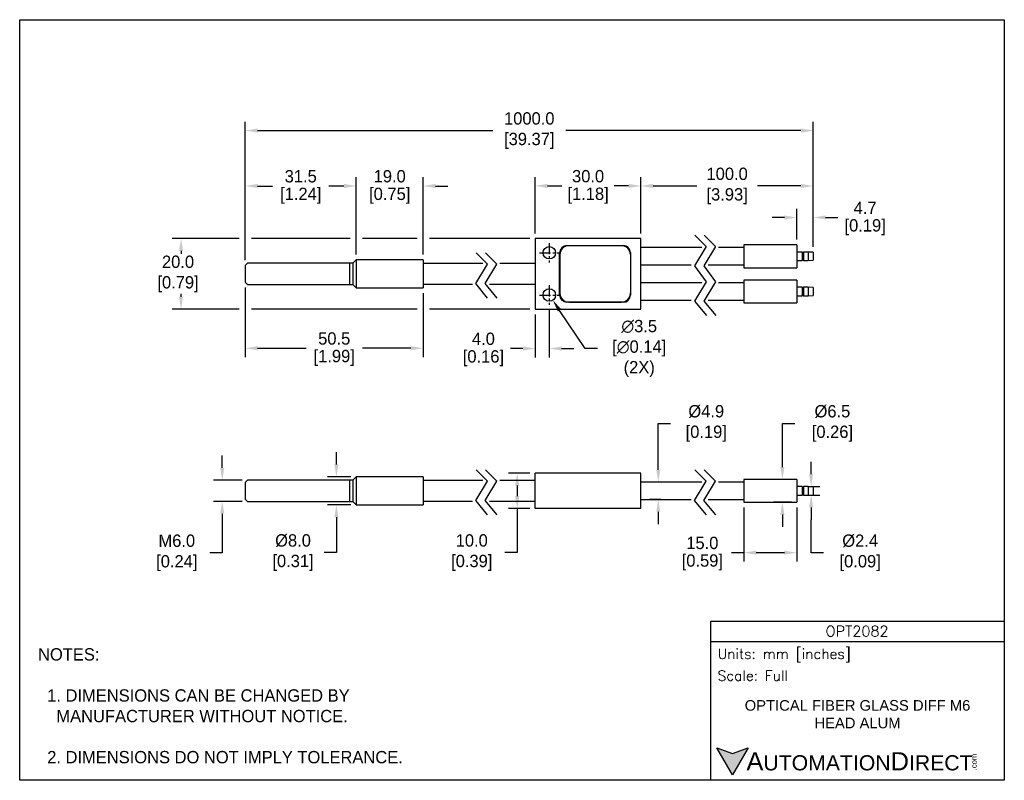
# Model space of a CAD drawing. Header units: inches. Extents: x 0 to 279, y 0 to 216.
import ezdxf

# ---------------------------------------------------------------- set-up
doc = ezdxf.new("R2010")
doc.units = ezdxf.units.IN
doc.header["$LTSCALE"] = 10
doc.header["$MEASUREMENT"] = 0
doc.linetypes.add('CENTER', pattern=[2, 1.25, -0.25, 0.25, -0.25])
for name, color, linetype in [('CENTER', 40, 'CENTER'), ('DIMENSIONS', 140, 'Continuous'), ('TEXT', 140, 'Continuous')]:
    doc.layers.add(name, color=color, linetype=linetype)
doc.styles.add('ROMANS', font='romans.shx')
doc.styles.add('型式1', font='txt')
doc.dimstyles.get("Standard").update_dxf_attribs({"dimtxt": 3.5, "dimasz": 3.5, "dimexe": 2.5, "dimexo": 1.5, "dimgap": 1, "dimtad": 0, "dimtih": 1, "dimtoh": 1, "dimdec": 1, "dimzin": 0, "dimdsep": 46, "dimtxsty": 'Standard', "dimcen": 0, "dimadec": 0, "dimazin": 0, "dimtfac": 1, "dimtdec": 1, "dimtofl": 0, "dimtmove": 0, "dimatfit": 3, "dimfxl": 1, "dimtolj": 1, "dimtzin": 0, "dimarcsym": 0})

# ---------------------------------------------------------------- blocks, each defined once
blk = doc.blocks.new('*D0')
at = {"layer": 'DEFPOINTS', "color": 0, "transparency": 16777216}
for p in [(149.32, 139.2), (151.27, 136.29)]:
    blk.add_point(p, dxfattribs=at)
at = {"layer": 'DIMENSIONS', "color": 0, "lineweight": -2, "transparency": 16777216}
for p, q in [((160.44, 122.58), (153.21, 133.38)), ((163.94, 122.58), (160.44, 122.58))]:
    blk.add_line(p, q, dxfattribs=at)
at = {"layer": 'DIMENSIONS', "color": 0, "transparency": 16777216}
blk.add_solid([(153.7, 133.71), (152.73, 133.06), (151.27, 136.29)], dxfattribs=at)
at = {"layer": 'DIMENSIONS', "color": 0, "transparency": 16777216, "insert": (175.15, 122.58), "char_height": 3.5, "attachment_point": 5}
blk.add_mtext('\\A1; ∅3.5\\P [∅0.14]\\P (2X)', dxfattribs=at)
blk = doc.blocks.new('*D1')
at = {"layer": 'DEFPOINTS', "color": 0, "transparency": 16777216}
for p in [(146.29, 168.71), (146.29, 153.75), (176.29, 153.75)]:
    blk.add_point(p, dxfattribs=at)
at = {"layer": 'DIMENSIONS', "color": 0, "lineweight": -2, "transparency": 16777216}
for p, q in [((146.29, 155.25), (146.29, 171.21)), ((176.29, 155.25), (176.29, 171.21)), ((149.79, 168.71), (153.88, 168.71)), ((172.79, 168.71), (168.71, 168.71))]:
    blk.add_line(p, q, dxfattribs=at)
at = {"layer": 'DIMENSIONS', "color": 0, "transparency": 16777216}
for points in [[(149.79, 169.3), (149.79, 168.13), (146.29, 168.71)], [(172.79, 169.3), (172.79, 168.13), (176.29, 168.71)]]:
    blk.add_solid(points, dxfattribs=at)
at = {"layer": 'DIMENSIONS', "color": 0, "transparency": 16777216, "char_height": 3.5, "attachment_point": 5}
for s, insert in [('\\A1;30.0', (161.29, 171.46)), ('\\A1;[1.18]', (161.29, 165.96))]:
    blk.add_mtext(s, dxfattribs=dict(at, insert=insert))
blk = doc.blocks.new('*D2')
at = {"layer": 'DEFPOINTS', "color": 0, "transparency": 16777216}
for p in [(150.29, 135), (146.29, 133.75), (146.29, 122.55)]:
    blk.add_point(p, dxfattribs=at)
at = {"layer": 'DIMENSIONS', "color": 0, "lineweight": -2, "transparency": 16777216}
for p, q in [((146.29, 132.25), (146.29, 120.05)), ((150.29, 133.5), (150.29, 120.05)), ((142.79, 122.55), (139.29, 122.55)), ((153.79, 122.55), (157.29, 122.55))]:
    blk.add_line(p, q, dxfattribs=at)
at = {"layer": 'DIMENSIONS', "color": 0, "transparency": 16777216}
for points in [[(142.79, 123.14), (142.79, 121.97), (146.29, 122.55)], [(153.79, 123.14), (153.79, 121.97), (150.29, 122.55)]]:
    blk.add_solid(points, dxfattribs=at)
at = {"layer": 'DIMENSIONS', "color": 0, "transparency": 16777216, "char_height": 3.5, "attachment_point": 5}
for s, insert in [('\\A1;4.0', (131.59, 125.3)), ('\\A1;[0.16]', (131.59, 119.8))]:
    blk.add_mtext(s, dxfattribs=dict(at, insert=insert))
blk = doc.blocks.new('*D3')
at = {"layer": 'DEFPOINTS', "color": 0, "transparency": 16777216}
for p in [(181.21, 84.62), (184.91, 84.62), (183.44, 79.72)]:
    blk.add_point(p, dxfattribs=at)
at = {"layer": 'DIMENSIONS', "color": 0, "lineweight": -2, "transparency": 16777216}
for p, q in [((181.21, 88.12), (181.21, 101.32)), ((181.21, 101.32), (184.71, 101.32)), ((183.41, 84.62), (178.71, 84.62)), ((181.94, 79.72), (178.71, 79.72)), ((181.21, 76.22), (181.21, 72.72))]:
    blk.add_line(p, q, dxfattribs=at)
at = {"layer": 'DIMENSIONS', "color": 0, "transparency": 16777216}
for points in [[(180.63, 88.12), (181.8, 88.12), (181.21, 84.62)], [(180.63, 76.22), (181.8, 76.22), (181.21, 79.72)]]:
    blk.add_solid(points, dxfattribs=at)
at = {"layer": 'DIMENSIONS', "color": 0, "transparency": 16777216, "insert": (194.17, 101.32), "char_height": 3.5, "attachment_point": 5}
blk.add_mtext('\\A1; %%C4.9\\P [0.19]', dxfattribs=at)
blk = doc.blocks.new('*D4')
at = {"layer": 'DEFPOINTS', "color": 0, "transparency": 16777216}
for p in [(216.43, 85.42), (220.5, 85.42), (220.5, 78.92)]:
    blk.add_point(p, dxfattribs=at)
at = {"layer": 'DIMENSIONS', "color": 0, "lineweight": -2, "transparency": 16777216}
for p, q in [((216.43, 88.92), (216.43, 101.32)), ((216.43, 101.32), (219.93, 101.32)), ((219, 85.42), (213.93, 85.42)), ((219, 78.92), (213.93, 78.92)), ((216.43, 75.42), (216.43, 71.92))]:
    blk.add_line(p, q, dxfattribs=at)
at = {"layer": 'DIMENSIONS', "color": 0, "transparency": 16777216}
for points in [[(215.85, 88.92), (217.01, 88.92), (216.43, 85.42)], [(215.85, 75.42), (217.01, 75.42), (216.43, 78.92)]]:
    blk.add_solid(points, dxfattribs=at)
at = {"layer": 'DIMENSIONS', "color": 0, "transparency": 16777216, "insert": (229.97, 101.32), "char_height": 3.5, "attachment_point": 5}
blk.add_mtext('\\A1; %%C6.5\\P [0.26]', dxfattribs=at)
blk = doc.blocks.new('*D5')
at = {"layer": 'DEFPOINTS', "color": 0, "transparency": 16777216}
for p in [(222.05, 83.37), (222.05, 80.97), (224.59, 80.97)]:
    blk.add_point(p, dxfattribs=at)
at = {"layer": 'DIMENSIONS', "color": 0, "lineweight": -2, "transparency": 16777216}
for p, q in [((224.59, 86.87), (224.59, 90.37)), ((223.55, 83.37), (227.09, 83.37)), ((223.55, 80.97), (227.09, 80.97)), ((224.59, 77.47), (224.59, 73.97)), ((224.59, 64.58), (224.59, 73.97)), ((228.09, 64.58), (224.59, 64.58))]:
    blk.add_line(p, q, dxfattribs=at)
at = {"layer": 'DIMENSIONS', "color": 0, "transparency": 16777216}
for points in [[(224, 86.87), (225.17, 86.87), (224.59, 83.37)], [(224, 77.47), (225.17, 77.47), (224.59, 80.97)]]:
    blk.add_solid(points, dxfattribs=at)
at = {"layer": 'DIMENSIONS', "color": 0, "transparency": 16777216, "insert": (237.84, 64.58), "char_height": 3.5, "attachment_point": 5}
blk.add_mtext('\\A1; %%C2.4\\P [0.09]', dxfattribs=at)
blk = doc.blocks.new('*D6')
at = {"layer": 'DEFPOINTS', "color": 0, "transparency": 16777216}
for p in [(205.5, 78.92), (220.5, 78.92), (205.5, 64.61)]:
    blk.add_point(p, dxfattribs=at)
at = {"layer": 'DIMENSIONS', "color": 0, "lineweight": -2, "transparency": 16777216}
for p, q in [((205.5, 77.42), (205.5, 62.11)), ((220.5, 77.42), (220.5, 62.11)), ((205.5, 64.61), (202, 64.61)), ((217, 64.61), (209, 64.61))]:
    blk.add_line(p, q, dxfattribs=at)
at = {"layer": 'DIMENSIONS', "color": 0, "transparency": 16777216}
for points in [[(209, 65.19), (209, 64.03), (205.5, 64.61)], [(217, 65.19), (217, 64.03), (220.5, 64.61)]]:
    blk.add_solid(points, dxfattribs=at)
at = {"layer": 'DIMENSIONS', "color": 0, "transparency": 16777216, "char_height": 3.5, "attachment_point": 5}
for s, insert in [('\\A1;15.0', (193.71, 67.36)), ('\\A1;[0.59]', (193.71, 61.86))]:
    blk.add_mtext(s, dxfattribs=dict(at, insert=insert))
blk = doc.blocks.new('*D7')
at = {"layer": 'DEFPOINTS', "color": 0, "transparency": 16777216}
for p in [(225.2, 184.43), (225.2, 149.9), (64, 146.15)]:
    blk.add_point(p, dxfattribs=at)
at = {"layer": 'DIMENSIONS', "color": 0, "lineweight": -2, "transparency": 16777216}
for p, q in [((64, 147.65), (64, 186.93)), ((67.5, 184.43), (134.27, 184.43)), ((221.7, 184.43), (154.93, 184.43)), ((225.2, 151.4), (225.2, 186.93))]:
    blk.add_line(p, q, dxfattribs=at)
at = {"layer": 'DIMENSIONS', "color": 0, "transparency": 16777216}
for points in [[(67.5, 185.02), (67.5, 183.85), (64, 184.43)], [(221.7, 185.02), (221.7, 183.85), (225.2, 184.43)]]:
    blk.add_solid(points, dxfattribs=at)
at = {"layer": 'DIMENSIONS', "color": 0, "transparency": 16777216, "insert": (144.6, 184.43), "char_height": 3.5, "attachment_point": 5}
blk.add_mtext('\\A1;1000.0\\P[39.37]', dxfattribs=at)
blk = doc.blocks.new('*D8')
at = {"layer": 'DEFPOINTS', "color": 0, "transparency": 16777216}
for p in [(225.2, 168.71), (176.29, 153.75), (225.2, 149.9)]:
    blk.add_point(p, dxfattribs=at)
at = {"layer": 'DIMENSIONS', "color": 0, "lineweight": -2, "transparency": 16777216}
for p, q in [((176.29, 155.25), (176.29, 171.21)), ((225.2, 151.4), (225.2, 171.21)), ((179.79, 168.71), (192.17, 168.71)), ((221.7, 168.71), (209.33, 168.71))]:
    blk.add_line(p, q, dxfattribs=at)
at = {"layer": 'DIMENSIONS', "color": 0, "transparency": 16777216}
for points in [[(179.79, 169.3), (179.79, 168.13), (176.29, 168.71)], [(221.7, 169.3), (221.7, 168.13), (225.2, 168.71)]]:
    blk.add_solid(points, dxfattribs=at)
at = {"layer": 'DIMENSIONS', "color": 0, "transparency": 16777216, "insert": (200.75, 168.71), "char_height": 3.5, "attachment_point": 5}
blk.add_mtext('\\A1;100.0\\P[3.93]', dxfattribs=at)
blk = doc.blocks.new('*D9')
at = {"layer": 'DEFPOINTS', "color": 0, "transparency": 16777216}
for p in [(225.2, 159.75), (220.5, 152), (225.2, 149.9)]:
    blk.add_point(p, dxfattribs=at)
at = {"layer": 'DIMENSIONS', "color": 0, "lineweight": -2, "transparency": 16777216}
for p, q in [((220.5, 153.5), (220.5, 162.25)), ((225.2, 151.4), (225.2, 162.25)), ((217, 159.75), (213.5, 159.75)), ((228.7, 159.75), (232.2, 159.75))]:
    blk.add_line(p, q, dxfattribs=at)
at = {"layer": 'DIMENSIONS', "color": 0, "transparency": 16777216}
for points in [[(217, 160.34), (217, 159.17), (220.5, 159.75)], [(228.7, 160.34), (228.7, 159.17), (225.2, 159.75)]]:
    blk.add_solid(points, dxfattribs=at)
at = {"layer": 'DIMENSIONS', "color": 0, "transparency": 16777216, "char_height": 3.5, "attachment_point": 5}
for s, insert in [('\\A1;4.7', (239.91, 162.5)), ('\\A1;[0.19]', (239.91, 157))]:
    blk.add_mtext(s, dxfattribs=dict(at, insert=insert))
blk = doc.blocks.new('*D10')
at = {"layer": 'DEFPOINTS', "color": 0, "transparency": 16777216}
for p in [(95.5, 168.69), (64, 146.15), (95.5, 147.75)]:
    blk.add_point(p, dxfattribs=at)
at = {"layer": 'DIMENSIONS', "color": 0, "lineweight": -2, "transparency": 16777216}
for p, q in [((64, 147.65), (64, 171.19)), ((95.5, 149.25), (95.5, 171.19)), ((67.5, 168.69), (71.75, 168.69)), ((92, 168.69), (87.75, 168.69))]:
    blk.add_line(p, q, dxfattribs=at)
at = {"layer": 'DIMENSIONS', "color": 0, "transparency": 16777216}
for points in [[(67.5, 169.28), (67.5, 168.11), (64, 168.69)], [(92, 169.28), (92, 168.11), (95.5, 168.69)]]:
    blk.add_solid(points, dxfattribs=at)
at = {"layer": 'DIMENSIONS', "color": 0, "transparency": 16777216, "char_height": 3.5, "attachment_point": 5}
for s, insert in [('\\A1;31.5', (79.75, 171.44)), ('\\A1;[1.24]', (79.75, 165.94))]:
    blk.add_mtext(s, dxfattribs=dict(at, insert=insert))
blk = doc.blocks.new('*D11')
at = {"layer": 'DEFPOINTS', "color": 0, "transparency": 16777216}
for p in [(114.5, 168.69), (95.5, 147.75), (114.5, 147.75)]:
    blk.add_point(p, dxfattribs=at)
at = {"layer": 'DIMENSIONS', "color": 0, "lineweight": -2, "transparency": 16777216}
for p, q in [((95.5, 149.25), (95.5, 171.19)), ((114.5, 149.25), (114.5, 171.19)), ((92, 168.69), (88.5, 168.69)), ((118, 168.69), (121.5, 168.69))]:
    blk.add_line(p, q, dxfattribs=at)
at = {"layer": 'DIMENSIONS', "color": 0, "transparency": 16777216}
for points in [[(92, 169.28), (92, 168.11), (95.5, 168.69)], [(118, 169.28), (118, 168.11), (114.5, 168.69)]]:
    blk.add_solid(points, dxfattribs=at)
at = {"layer": 'DIMENSIONS', "color": 0, "transparency": 16777216, "char_height": 3.5, "attachment_point": 5}
for s, insert in [('\\A1;19.0', (105, 171.44)), ('\\A1;[0.75]', (105, 165.94))]:
    blk.add_mtext(s, dxfattribs=dict(at, insert=insert))
blk = doc.blocks.new('*D12')
at = {"layer": 'DEFPOINTS', "color": 0, "transparency": 16777216}
for p in [(64.6, 85.17), (57.47, 79.17), (64.6, 79.17)]:
    blk.add_point(p, dxfattribs=at)
at = {"layer": 'DIMENSIONS', "color": 0, "lineweight": -2, "transparency": 16777216}
for p, q in [((57.47, 88.67), (57.47, 92.17)), ((63.1, 85.17), (54.97, 85.17)), ((63.1, 79.17), (54.97, 79.17)), ((57.47, 75.67), (57.47, 64.57)), ((57.47, 64.57), (53.97, 64.57))]:
    blk.add_line(p, q, dxfattribs=at)
at = {"layer": 'DIMENSIONS', "color": 0, "transparency": 16777216}
for points in [[(56.88, 88.67), (58.05, 88.67), (57.47, 85.17)], [(56.88, 75.67), (58.05, 75.67), (57.47, 79.17)]]:
    blk.add_solid(points, dxfattribs=at)
at = {"layer": 'DIMENSIONS', "color": 0, "transparency": 16777216, "insert": (43.93, 64.57), "char_height": 3.5, "attachment_point": 5}
blk.add_mtext('\\A1; M6.0\\P [0.24]', dxfattribs=at)
blk = doc.blocks.new('*D13')
at = {"layer": 'DEFPOINTS', "color": 0, "transparency": 16777216}
for p in [(64, 141.35), (114.5, 139.75), (114.5, 122.64)]:
    blk.add_point(p, dxfattribs=at)
at = {"layer": 'DIMENSIONS', "color": 0, "lineweight": -2, "transparency": 16777216}
for p, q in [((64, 139.85), (64, 120.14)), ((114.5, 138.25), (114.5, 120.14)), ((67.5, 122.64), (81.25, 122.64)), ((111, 122.64), (97.25, 122.64))]:
    blk.add_line(p, q, dxfattribs=at)
at = {"layer": 'DIMENSIONS', "color": 0, "transparency": 16777216}
for points in [[(67.5, 123.22), (67.5, 122.05), (64, 122.64)], [(111, 123.22), (111, 122.05), (114.5, 122.64)]]:
    blk.add_solid(points, dxfattribs=at)
at = {"layer": 'DIMENSIONS', "color": 0, "transparency": 16777216, "char_height": 3.5, "attachment_point": 5}
for s, insert in [('\\A1;50.5', (89.25, 125.39)), ('\\A1;[1.99]', (89.25, 119.89))]:
    blk.add_mtext(s, dxfattribs=dict(at, insert=insert))
blk = doc.blocks.new('*D14')
at = {"layer": 'DEFPOINTS', "color": 0, "transparency": 16777216}
for p in [(95.5, 86.17), (89.87, 78.17), (95.5, 78.17)]:
    blk.add_point(p, dxfattribs=at)
at = {"layer": 'DIMENSIONS', "color": 0, "lineweight": -2, "transparency": 16777216}
for p, q in [((89.87, 89.67), (89.87, 93.17)), ((94, 86.17), (87.37, 86.17)), ((94, 78.17), (87.37, 78.17)), ((89.87, 74.67), (89.87, 64.65)), ((89.87, 64.65), (86.37, 64.65))]:
    blk.add_line(p, q, dxfattribs=at)
at = {"layer": 'DIMENSIONS', "color": 0, "transparency": 16777216}
for points in [[(89.29, 89.67), (90.45, 89.67), (89.87, 86.17)], [(89.29, 74.67), (90.45, 74.67), (89.87, 78.17)]]:
    blk.add_solid(points, dxfattribs=at)
at = {"layer": 'DIMENSIONS', "color": 0, "transparency": 16777216, "insert": (76.91, 64.65), "char_height": 3.5, "attachment_point": 5}
blk.add_mtext('\\A1; %%C8.0\\P [0.31]', dxfattribs=at)
blk = doc.blocks.new('*D15')
at = {"layer": 'DEFPOINTS', "color": 0, "transparency": 16777216}
for p in [(146.29, 87.17), (141.17, 77.17), (146.29, 77.17)]:
    blk.add_point(p, dxfattribs=at)
at = {"layer": 'DIMENSIONS', "color": 0, "lineweight": -2, "transparency": 16777216}
for p, q in [((144.79, 87.17), (138.67, 87.17)), ((141.17, 83.67), (141.17, 80.67)), ((144.79, 77.17), (138.67, 77.17)), ((141.17, 77.17), (141.17, 64.65)), ((141.17, 64.65), (137.67, 64.65))]:
    blk.add_line(p, q, dxfattribs=at)
at = {"layer": 'DIMENSIONS', "color": 0, "transparency": 16777216}
for points in [[(140.59, 83.67), (141.76, 83.67), (141.17, 87.17)], [(140.59, 80.67), (141.76, 80.67), (141.17, 77.17)]]:
    blk.add_solid(points, dxfattribs=at)
at = {"layer": 'DIMENSIONS', "color": 0, "transparency": 16777216, "insert": (127.63, 64.65), "char_height": 3.5, "attachment_point": 5}
blk.add_mtext('\\A1; 10.0\\P [0.39]', dxfattribs=at)
blk = doc.blocks.new('*D16')
at = {"layer": 'DEFPOINTS', "color": 0, "transparency": 16777216}
for p in [(45.78, 153.75), (146.29, 153.75), (146.29, 133.75)]:
    blk.add_point(p, dxfattribs=at)
at = {"layer": 'DIMENSIONS', "color": 0, "lineweight": -2, "transparency": 16777216}
for p, q in [((62.25, 153.75), (43.28, 153.75)), ((93.75, 153.75), (65.75, 153.75)), ((112.75, 153.75), (97.25, 153.75)), ((144.79, 153.75), (116.25, 153.75)), ((45.78, 150.25), (45.78, 149.41)), ((45.78, 137.25), (45.78, 138.08)), ((62.25, 133.75), (43.28, 133.75)), ((112.75, 133.75), (65.75, 133.75)), ((144.79, 133.75), (116.25, 133.75))]:
    blk.add_line(p, q, dxfattribs=at)
at = {"layer": 'DIMENSIONS', "color": 0, "transparency": 16777216}
for points in [[(45.2, 150.25), (46.37, 150.25), (45.78, 153.75)], [(45.2, 137.25), (46.37, 137.25), (45.78, 133.75)]]:
    blk.add_solid(points, dxfattribs=at)
at = {"layer": 'DIMENSIONS', "color": 0, "transparency": 16777216, "insert": (44.28, 143.75), "char_height": 3.5, "attachment_point": 5}
blk.add_mtext('\\A1; 20.0\\P [0.79]', dxfattribs=at)

msp = doc.modelspace()

# ---------------------------------------------------------------- hatches: boundary and pattern name
at = {"layer": 'TEXT'}
msp.add_hatch(color=256, dxfattribs=at).paths.add_polyline_path([(206.74, 9.21), (202.31, 7.59), (197.87, 9.21), (202.31, 1.53)])

# ---------------------------------------------------------------- linework, layer by layer
for p, q in [((176.29, 153.75), (146.29, 153.75)), ((146.29, 153.75), (146.29, 133.75)), ((176.29, 133.75), (176.29, 153.75)), ((155.29, 151.8), (171.29, 151.8)), ((170.79, 151.75), (155.79, 151.75)), ((193.53, 151.2), (176.29, 151.2)), ((205.5, 151.2), (198.34, 151.2)), ((205.5, 152), (205.5, 145.5)), ((220.5, 152), (205.5, 152)), ((220.5, 152), (220.5, 145.5)), ((153.19, 137.8), (153.19, 149.7)), ((153.29, 149.25), (153.29, 138.25)), ((173.29, 149.8), (173.29, 137.7)), ((222.05, 149.95), (220.5, 149.95)), ((222.05, 149.95), (222.05, 147.55)), ((222.45, 149.95), (222.45, 147.55)), ((223.7, 149.95), (222.45, 149.95)), ((223.7, 149.95), (223.7, 147.55)), ((225.2, 149.9), (223.7, 149.95)), ((225.2, 149.9), (225.2, 147.6)), ((64.6, 146.75), (64, 146.15)), ((64, 146.15), (64, 141.35)), ((93.7, 146.75), (64.6, 146.75)), ((94.5, 146.75), (93.7, 146.75)), ((93.7, 140.75), (93.7, 146.75)), ((95.5, 147.75), (94.5, 146.75)), ((94.5, 146.75), (94.5, 140.75)), ((95.5, 147.75), (95.5, 139.75)), ((114.5, 147.75), (95.5, 147.75)), ((114.5, 147.75), (114.5, 139.75)), ((131.43, 146.7), (114.5, 146.7)), ((146.29, 146.7), (136.24, 146.7)), ((176.29, 146.3), (190.58, 146.3)), ((195.39, 146.3), (205.5, 146.3)), ((205.5, 145.5), (220.5, 145.5)), ((220.5, 147.55), (222.05, 147.55)), ((222.45, 147.55), (223.7, 147.55)), ((223.7, 147.55), (225.2, 147.6)), ((64, 141.35), (64.6, 140.75)), ((64.6, 140.75), (93.7, 140.75)), ((93.7, 140.75), (94.5, 140.75)), ((94.5, 140.75), (95.5, 139.75)), ((95.5, 139.75), (114.5, 139.75)), ((114.5, 140.8), (128.5, 140.8)), ((133.31, 140.8), (146.29, 140.8)), ((193.53, 141.2), (176.29, 141.2)), ((205.5, 141.2), (198.34, 141.2)), ((205.5, 142), (205.5, 135.5)), ((220.5, 142), (205.5, 142)), ((220.5, 142), (220.5, 135.5)), ((222.05, 139.95), (220.5, 139.95)), ((222.05, 139.95), (222.05, 137.55)), ((222.45, 139.95), (222.45, 137.55)), ((223.7, 139.95), (222.45, 139.95)), ((223.7, 139.95), (223.7, 137.55)), ((225.2, 139.9), (223.7, 139.95)), ((225.2, 139.9), (225.2, 137.6)), ((220.5, 137.55), (222.05, 137.55)), ((222.45, 137.55), (223.7, 137.55)), ((223.7, 137.55), (225.2, 137.6)), ((171.29, 135.7), (155.29, 135.7)), ((155.79, 135.75), (170.79, 135.75)), ((176.29, 136.3), (190.58, 136.3)), ((195.39, 136.3), (205.5, 136.3)), ((205.5, 135.5), (220.5, 135.5)), ((146.29, 133.75), (176.29, 133.75)), ((176.29, 87.17), (146.29, 87.17)), ((146.29, 77.17), (146.29, 87.17)), ((176.29, 77.17), (176.29, 87.17)), ((64.6, 85.17), (64, 84.57)), ((64, 84.57), (64, 79.77)), ((93.7, 85.17), (64.6, 85.17)), ((94.5, 85.17), (93.7, 85.17)), ((93.7, 79.17), (93.7, 85.17)), ((95.5, 86.17), (94.5, 85.17)), ((94.5, 85.17), (94.5, 79.17)), ((95.5, 86.17), (95.5, 78.17)), ((114.5, 86.17), (95.5, 86.17)), ((114.5, 86.17), (114.5, 78.17)), ((131.43, 85.12), (114.5, 85.12)), ((146.29, 85.12), (136.24, 85.12)), ((193.53, 84.62), (176.29, 84.62)), ((205.5, 84.62), (198.34, 84.62)), ((205.5, 85.42), (205.5, 78.92)), ((220.5, 85.42), (205.5, 85.42)), ((220.5, 85.42), (220.5, 78.92)), ((222.05, 83.37), (220.5, 83.37)), ((222.05, 83.37), (222.05, 80.97)), ((222.45, 83.37), (222.45, 80.97)), ((223.7, 83.37), (222.45, 83.37)), ((223.7, 83.37), (223.7, 80.97)), ((225.2, 83.32), (223.7, 83.37)), ((225.2, 83.32), (225.2, 81.02)), ((64, 79.77), (64.6, 79.17)), ((64.6, 79.17), (93.7, 79.17)), ((93.7, 79.17), (94.5, 79.17)), ((94.5, 79.17), (95.5, 78.17)), ((114.5, 79.22), (128.5, 79.22)), ((133.31, 79.22), (146.29, 79.22)), ((176.29, 79.72), (190.58, 79.72)), ((195.39, 79.72), (205.5, 79.72)), ((205.5, 78.92), (220.5, 78.92)), ((220.5, 80.97), (222.05, 80.97)), ((222.45, 80.97), (223.7, 80.97)), ((223.7, 80.97), (225.2, 81.02)), ((95.5, 78.17), (114.5, 78.17)), ((176.29, 77.17), (146.29, 77.17))]:
    msp.add_line(p, q)
for centre in [(150.29, 149.75), (150.29, 137.75)]:
    msp.add_circle(centre, 1.75)
for centre, radius, start, end in [((155.29, 149.7), 2.1, 90, 180), ((155.79, 149.25), 2.5, 90, 180), ((170.79, 149.25), 2.5, 0, 90), ((171.29, 149.8), 2, 0, 90), ((222.25, 150.1), 0.25, 216.8699, 323.1301), ((222.25, 147.4), 0.25, 36.8699, 143.1301), ((222.25, 140.1), 0.25, 216.8699, 323.1301), ((155.29, 137.8), 2.1, 180, 270), ((155.79, 138.25), 2.5, 180, 270), ((170.79, 138.25), 2.5, 270, 0), ((171.29, 137.7), 2, 270, 0), ((222.25, 137.4), 0.25, 36.8699, 143.1301), ((222.25, 83.52), 0.25, 216.8699, 323.1301), ((222.25, 80.82), 0.25, 36.8699, 143.1301)]:
    msp.add_arc(centre, radius, start, end)
at = {"layer": 'CENTER', "ltscale": 0.25}
for p, q in [((150.29, 152.5), (150.29, 147)), ((147.54, 149.75), (153.04, 149.75)), ((150.29, 140.5), (150.29, 135)), ((147.54, 137.75), (153.04, 137.75))]:
    msp.add_line(p, q, dxfattribs=at)
at = {"layer": 'DEFPOINTS'}
msp.add_lwpolyline([(0, 215.9), (279.4, 215.9), (279.4, 0), (0, 0)], close=True, dxfattribs=at)
at = {"layer": 'DIMENSIONS'}
for points in [[(191.56, 154.72), (194.78, 151.49), (191.48, 146), (194.78, 141.49), (191.48, 136), (194.86, 131.89)], [(194.22, 154.72), (197.44, 151.49), (194.14, 146), (197.44, 141.49), (194.14, 136), (197.52, 131.89)], [(132.79, 136.89), (129.41, 141), (132.71, 146.49), (129.49, 149.72)], [(135.45, 136.89), (132.07, 141), (135.37, 146.49), (132.15, 149.72)], [(132.79, 75.31), (129.41, 79.42), (132.71, 84.91), (129.49, 88.14)], [(135.45, 75.31), (132.07, 79.42), (135.37, 84.91), (132.15, 88.14)], [(194.86, 75.31), (191.48, 79.42), (194.78, 84.91), (191.56, 88.14)], [(197.52, 75.31), (194.14, 79.42), (197.44, 84.91), (194.22, 88.14)]]:
    msp.add_lwpolyline(points, dxfattribs=at)
at = {"layer": 'TEXT'}
msp.add_line((196.09, 39.42), (279.4, 39.42), dxfattribs=at)
for points in [[(196.09, 0), (196.09, 45.17), (279.4, 45.17), (279.4, 0)], [(206.74, 9.21), (202.31, 1.53), (197.87, 9.21), (202.31, 7.59)]]:
    msp.add_lwpolyline(points, close=True, dxfattribs=at)

# ---------------------------------------------------------------- texts
for s, insert, char_height, width, attachment_point, style in [('OPT2082', (237.62, 42.33), 3, 55.9017, 5, 'ROMANS'), (' Units: mm [inches]', (196.09, 35.43), 2.8712, 83.3079, 4, 'ROMANS'), (' Scale: Full', (196.09, 29.69), 2.8712, 83.3079, 4, 'ROMANS'), ('{\\fArial|b0|i0|c0|p34;     \\H1.2x;A\\H0.8333x;UTOMATION\\H1.2x;D\\H0.8333x;IRECT}', (197.87, 5.37), 4.3068, 72.9565, 4, '型式1')]:
    msp.add_mtext(s, dxfattribs=dict(at, insert=insert, char_height=char_height, width=width, attachment_point=attachment_point, style=style))
at = {"layer": 'TEXT', "insert": (5.21, 37.5), "char_height": 3.5, "attachment_point": 1}
msp.add_mtext_dynamic_manual_height_columns('NOTES:\\P\\P  1. DIMENSIONS CAN BE CHANGED BY      \\P    MANUFACTURER WITHOUT NOTICE.\\P\\P  2. DIMENSIONS DO NOT IMPLY TOLERANCE.', width=190.8823, gutter_width=1, heights=[0], dxfattribs=at)
at = {"layer": 'TEXT', "insert": (237.75, 18.74), "char_height": 3, "width": 66.5595, "attachment_point": 5}
msp.add_mtext('{\\fArial|b0|i0|c0|p34;OPTICAL FIBER GLASS DIFF M6 HEAD ALUM}', dxfattribs=at)
at = {"layer": 'TEXT', "insert": (270.01, 2.84), "char_height": 1.5505, "width": 4.5946, "attachment_point": 1, "rotation": 90, "style": '型式1'}
msp.add_mtext('{\\fArial|b0|i0|c0|p34;.com}', dxfattribs=at)

# ---------------------------------------------------------------- dimensions: what is measured, and where the dimension line sits
at = {"layer": 'DIMENSIONS'}
for base, p1, text, picture, middle in [((225.2, 184.43), (64, 146.15), '1000.0\\P[39.37]', '*D7', (144.6, 184.43)), ((225.2, 168.71), (176.29, 153.75), '100.0\\P[3.93]', '*D8', (200.75, 168.71))]:
    dim = msp.add_linear_dim(base=base, p1=p1, p2=(225.2, 149.9), text=text, dimstyle='Standard', override={"dimpost": '\\X'}, dxfattribs=at)
    dim.commit()
    dim.dimension.update_dxf_attribs({"geometry": picture, "text_midpoint": middle})
for base, p1, p2, picture, middle in [((95.5, 168.69), (64, 146.15), (95.5, 147.75), '*D10', (79.75, 168.69)), ((114.5, 168.69), (95.5, 147.75), (114.5, 147.75), '*D11', (105, 168.69)), ((146.29, 168.71), (176.29, 153.75), (146.29, 153.75), '*D1', (161.29, 168.71)), ((225.2, 159.75), (220.5, 152), (225.2, 149.9), '*D9', (239.91, 159.75)), ((114.5, 122.64), (64, 141.35), (114.5, 139.75), '*D13', (89.25, 122.64)), ((146.29, 122.55), (150.29, 135), (146.29, 133.75), '*D2', (131.59, 122.55)), ((205.5, 64.61), (220.5, 78.92), (205.5, 78.92), '*D6', (193.71, 64.61))]:
    dim = msp.add_linear_dim(base=base, p1=p1, p2=p2, dimstyle='Standard', override={"dimpost": '\\X'}, dxfattribs=at)
    dim.commit()
    dim.dimension.update_dxf_attribs({"geometry": picture, "text_midpoint": middle})
for base, p1, p2, text, override, picture, middle in [((45.78, 153.75), (146.29, 133.75), (146.29, 153.75), ' <>', {"dimpost": '\\X', "dimtmove": 1}, '*D16', (44.28, 143.75)), ((181.21, 84.62), (183.44, 79.72), (184.91, 84.62), ' %%C<>', {"dimpost": '\\X'}, '*D3', (194.17, 101.32)), ((216.43, 85.42), (220.5, 78.92), (220.5, 85.42), ' %%C<>', {"dimpost": '\\X'}, '*D4', (229.97, 101.32)), ((89.87, 78.17), (95.5, 86.17), (95.5, 78.17), ' %%C<>', {"dimpost": '\\X'}, '*D14', (76.91, 64.65)), ((57.47, 79.17), (64.6, 85.17), (64.6, 79.17), ' M<>', {"dimpost": '\\X'}, '*D12', (43.93, 64.57)), ((224.59, 80.97), (222.05, 83.37), (222.05, 80.97), ' %%C<>', {"dimpost": '\\X', "dimtmove": 1}, '*D5', (225.89, 64.58)), ((141.17, 77.17), (146.29, 87.17), (146.29, 77.17), ' <>', {"dimpost": '\\X'}, '*D15', (127.63, 64.65))]:
    dim = msp.add_linear_dim(base=base, p1=p1, p2=p2, angle=90, text=text, dimstyle='Standard', override=override, dxfattribs=at)
    dim.commit()
    dim.dimension.update_dxf_attribs({"geometry": picture, "text_midpoint": middle, "dimtype": 160})
dim = msp.add_diameter_dim_2p(p1=(149.32, 139.2), p2=(151.27, 136.29), text=' <>\\P (2X)', dimstyle='Standard', override={"dimpost": '\\X'}, dxfattribs=at)
dim.commit()
dim.dimension.update_dxf_attribs({"geometry": '*D0', "text_midpoint": (175.15, 122.58), "dimtype": 163})

doc.saveas('drawing.dxf')
